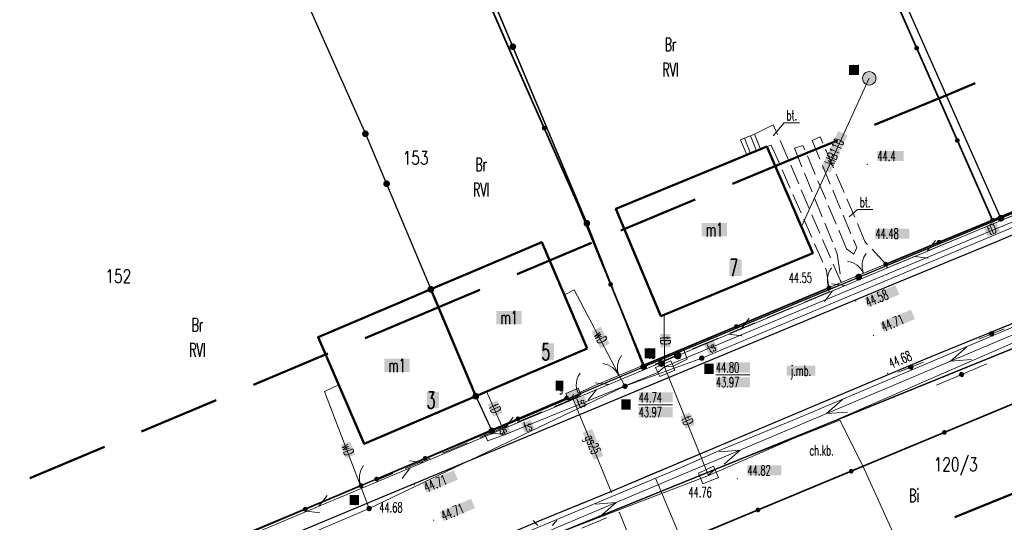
# Model space of a CAD drawing. Header units: millimetres. Extents: x 5507581 to 5508583, y 5765457 to 5766184.
# Tile 18 of 59: x 5507918 to 5507992, y 5765705 to 5765743. Entities that reach past the tile are written whole.
import ezdxf
from ezdxf.enums import TextEntityAlignment as Align

# ---------------------------------------------------------------- set-up
doc = ezdxf.new("R2010")
doc.units = ezdxf.units.MM
for name, pattern in [('PRZER1-1', [2, 1, -1]), ('PRZER2-1', [3, 2, -1]), ('PRZER3-1', [2, 1.5, -0.5]), ('Przerywana 42 __ __ __ __ __ __ __ __ __ __', [3, 2, -1])]:
    doc.linetypes.add(name, pattern=pattern)
doc.layers.get('0').update_dxf_attribs({"lineweight": 18})
for name, color, linetype, lineweight in [('EGDE', 122, 'Continuous', 18), ('EGDE_O', 7, 'Continuous', 18), ('EGPG', 7, 'Continuous', 18), ('GEPADR_O', 7, 'Continuous', 18), ('GUPPRZ_O', 7, 'Continuous', 18), ('OTBS', 7, 'Continuous', 18), ('OTBU', 7, 'Continuous', 50), ('OTBU_O', 7, 'Continuous', 50), ('OTKB', 7, 'Continuous', 18), ('OTKC', 7, 'Continuous', 30), ('OTKC_O', 7, 'Continuous', 18), ('OTKJ', 7, 'Continuous', 30), ('OTKJ_O', 7, 'Continuous', 18), ('OTKK', 7, 'Continuous', 30), ('OTKU', 7, 'Continuous', 18), ('OTKU_O', 7, 'Continuous', 18), ('OTOB', 7, 'Continuous', 18), ('OTOF', 7, 'Continuous', 18), ('OTOO', 7, 'Continuous', 35), ('OTRN', 7, 'Continuous', 13), ('OTRN_O', 7, 'Continuous', 13), ('OTRS', 7, 'Continuous', 13), ('OTRS_O', 7, 'Continuous', 13), ('SUEO', 7, 'Continuous', 18), ('SUPK', 7, 'Continuous', 18), ('SUPP', 7, 'Continuous', 18), ('ZAKRES', 24, 'Przerywana 42 __ __ __ __ __ __ __ __ __ __', 50)]:
    doc.layers.add(name, color=color, linetype=linetype, lineweight=lineweight)
for name, color, linetype, lineweight, true_color in [('EGKK', 7, 'Continuous', 18, 0x24bc24), ('EGKK_O', 7, 'Continuous', 18, 0x24bc24), ('EGUG', 7, 'Continuous', 18, 0x008000), ('EGUG_O', 7, 'Continuous', 18, 0x008000), ('SUEP', 1, 'Continuous', 18, 0xff0000), ('SUGP', 7, 'Continuous', 18, 0xbfbf00), ('SUGP_O', 7, 'Continuous', 18, 0xbfbf00), ('SUGS', 7, 'Continuous', 18, 0xbfbf00), ('SUGS_O', 7, 'Continuous', 18, 0xbfbf00), ('SUKM', 7, 'Continuous', 18, 0x803300), ('SUKM_O', 7, 'Continuous', 18, 0x803300), ('SUKP', 7, 'Continuous', 18, 0x803300), ('SUKP_O', 7, 'Continuous', 18, 0x803300), ('SUTK', 7, 'Continuous', 18, 0xff9100), ('SUTK_O', 7, 'Continuous', 18, 0xff9100), ('SUTP', 7, 'Continuous', 18, 0xff9100), ('SUTP_O', 7, 'Continuous', 18, 0xff9100), ('SUWP', 5, 'Continuous', 18, 0x0000ff), ('SUWP_O', 5, 'Continuous', 18, 0x0000ff), ('SUWW', 5, 'Continuous', 18, 0x0000ff), ('SUWW_O', 5, 'Continuous', 18, 0x0000ff)]:
    doc.layers.add(name, color=color, linetype=linetype, lineweight=lineweight, true_color=true_color)
doc.styles.add('opisy', font='romans.shx', dxfattribs={"width": 0.6})

# ---------------------------------------------------------------- blocks, each defined once
blk = doc.blocks.new('D_GSPWPS1')
blk.add_hatch(color=0).paths.add_polyline_path([(-0.045, 0), (-0.043467, -0.011647), (-0.038971, -0.0225), (-0.03182, -0.03182), (-0.0225, -0.038971), (-0.011647, -0.043467), (0, -0.045), (0.011647, -0.043467), (0.0225, -0.038971), (0.03182, -0.03182), (0.038971, -0.0225), (0.043467, -0.011647), (0.045, 0), (0.043467, 0.011647), (0.038971, 0.0225), (0.03182, 0.03182), (0.0225, 0.038971), (0.011647, 0.043467), (0, 0.045), (-0.011647, 0.043467), (-0.0225, 0.038971), (-0.03182, 0.03182), (-0.038971, 0.0225), (-0.043467, 0.011647)])
blk = doc.blocks.new('D_GSPWPN1')
blk.add_hatch(color=0).paths.add_polyline_path([(-0.045, 0), (-0.043467, -0.011647), (-0.038971, -0.0225), (-0.03182, -0.03182), (-0.0225, -0.038971), (-0.011647, -0.043467), (0, -0.045), (0.011647, -0.043467), (0.0225, -0.038971), (0.03182, -0.03182), (0.038971, -0.0225), (0.043467, -0.011647), (0.045, 0), (0.043467, 0.011647), (0.038971, 0.0225), (0.03182, 0.03182), (0.0225, 0.038971), (0.011647, 0.043467), (0, 0.045), (-0.011647, 0.043467), (-0.0225, 0.038971), (-0.03182, 0.03182), (-0.038971, 0.0225), (-0.043467, 0.011647)])
blk = doc.blocks.new('D_SUEP1')
at = {"color": 0}
blk.add_lwpolyline([(-0.75, -0.5), (0.75, 0), (-0.75, 0.5)], dxfattribs=at)
blk = doc.blocks.new('D_SUTP1')
at = {"color": 0}
for points in [[(-0.0675, 0), (-0.9325, -0.5)], [(0.9325, 0), (0.0675, 0.5)]]:
    blk.add_lwpolyline(points, dxfattribs=at)
blk = doc.blocks.new('D_GUPELA2')
blk.add_hatch(color=0).paths.add_polyline_path([(-0.001087, 0.044987), (0.011881, 0.043403), (0.021281, 0.03965), (0.030065, 0.033482), (0.038133, 0.023893), (0.043117, 0.012881), (0.044986, 0.001113), (0.044323, -0.007777), (0.040557, -0.019497), (0.033417, -0.030138), (0.024849, -0.037517), (0.013788, -0.042836), (0.002013, -0.044955), (-0.00982, -0.043916), (-0.020466, -0.040077), (-0.029541, -0.033946), (-0.036867, -0.025804), (-0.04187, -0.01649), (-0.04461, -0.005909), (-0.044532, 0.006476), (-0.041285, 0.017903), (-0.034764, 0.028574), (-0.024479, 0.03776), (-0.013449, 0.042943)])
at = {"color": 0}
for points in [[(-0.883883, 0.883883), (-0.53033, 0.53033)], [(0.883883, 0.883883), (0.53033, 0.53033)], [(-0.883883, -0.883883), (-0.53033, -0.53033)], [(0.883883, -0.883883), (0.53033, -0.53033)]]:
    blk.add_lwpolyline(points, dxfattribs=at)
blk = doc.blocks.new('D_GUPKOL1')
at = {"true_color": 0xffffff}
blk.add_hatch(color=7, dxfattribs=at).paths.add_polyline_path([(-0.5, 0), (-0.482963, -0.12941), (-0.433013, -0.25), (-0.353553, -0.353553), (-0.25, -0.433013), (-0.12941, -0.482963), (0, -0.5), (0.12941, -0.482963), (0.25, -0.433013), (0.353553, -0.353553), (0.433013, -0.25), (0.482963, -0.12941), (0.5, 0), (0.482963, 0.12941), (0.433013, 0.25), (0.353553, 0.353553), (0.25, 0.433013), (0.12941, 0.482963), (0, 0.5), (-0.12941, 0.482963), (-0.25, 0.433013), (-0.353553, 0.353553), (-0.433013, 0.25), (-0.482963, 0.12941)])
at = {"color": 0}
blk.add_lwpolyline([(0, 0.5), (0.12941, 0.482963), (0.25, 0.433013), (0.353553, 0.353553), (0.433013, 0.25), (0.482963, 0.12941), (0.5, 0), (0.482963, -0.12941), (0.433013, -0.25), (0.353553, -0.353553), (0.25, -0.433013), (0.12941, -0.482963), (0, -0.5), (-0.12941, -0.482963), (-0.25, -0.433013), (-0.353553, -0.353553), (-0.433013, -0.25), (-0.482963, -0.12941), (-0.5, 0), (-0.482963, 0.12941), (-0.433013, 0.25), (-0.353553, 0.353553), (-0.25, 0.433013), (-0.12941, 0.482963)], close=True, dxfattribs=at)
blk = doc.blocks.new('D_GUPGSG1')
at = {"true_color": 0xffffff}
blk.add_hatch(color=7, dxfattribs=at).paths.add_polyline_path([(-0.5, -0.25), (0.5, -0.25), (0.5, 0.25), (-0.5, 0.25)])
at = {"color": 0}
blk.add_lwpolyline([(-0.5, -0.25), (-0.5, 0.25), (0.5, 0.25), (0.5, -0.25)], close=True, dxfattribs=at)
blk = doc.blocks.new('D_GUPWZA1')
blk.add_hatch(color=0).paths.add_polyline_path([(-0.2, 0), (-0.193185, -0.051764), (-0.173205, -0.1), (-0.141421, -0.141421), (-0.1, -0.173205), (-0.051764, -0.193185), (0, -0.2), (0.051764, -0.193185), (0.1, -0.173205), (0.141421, -0.141421), (0.173205, -0.1), (0.193185, -0.051764), (0.2, 0), (0.193185, 0.051764), (0.173205, 0.1), (0.141421, 0.141421), (0.1, 0.173205), (0.051764, 0.193185), (0, 0.2), (-0.051764, 0.193185), (-0.1, 0.173205), (-0.141421, 0.141421), (-0.173205, 0.1), (-0.193185, 0.051764)])
blk = doc.blocks.new('D_GUPTST1')
blk.add_hatch(color=0).paths.add_polyline_path([(-0.25, 0), (-0.241481, -0.064705), (-0.216506, -0.125), (-0.176777, -0.176777), (-0.125, -0.216506), (-0.064705, -0.241481), (0, -0.25), (0.064705, -0.241481), (0.125, -0.216506), (0.176777, -0.176777), (0.216506, -0.125), (0.241481, -0.064705), (0.25, 0), (0.241481, 0.064705), (0.216506, 0.125), (0.176777, 0.176777), (0.125, 0.216506), (0.064705, 0.241481), (0, 0.25), (-0.064705, 0.241481), (-0.125, 0.216506), (-0.176777, 0.176777), (-0.216506, 0.125), (-0.241481, 0.064705)])
blk = doc.blocks.new('D_GUPISN1')
at = {"true_color": 0xffffff}
blk.add_hatch(color=7, dxfattribs=at).paths.add_polyline_path([(-0.25, 0), (-0.241481, -0.064705), (-0.216506, -0.125), (-0.176777, -0.176777), (-0.125, -0.216506), (-0.064705, -0.241481), (0, -0.25), (0.064705, -0.241481), (0.125, -0.216506), (0.176777, -0.176777), (0.216506, -0.125), (0.241481, -0.064705), (0.25, 0), (0.241481, 0.064705), (0.216506, 0.125), (0.176777, 0.176777), (0.125, 0.216506), (0.064705, 0.241481), (0, 0.25), (-0.064705, 0.241481), (-0.125, 0.216506), (-0.176777, 0.176777), (-0.216506, 0.125), (-0.241481, 0.064705)])
at = {"color": 0}
blk.add_lwpolyline([(0, 0.25), (0.064705, 0.241481), (0.125, 0.216506), (0.176777, 0.176777), (0.216506, 0.125), (0.241481, 0.064705), (0.25, 0), (0.241481, -0.064705), (0.216506, -0.125), (0.176777, -0.176777), (0.125, -0.216506), (0.064705, -0.241481), (0, -0.25), (-0.064705, -0.241481), (-0.125, -0.216506), (-0.176777, -0.176777), (-0.216506, -0.125), (-0.241481, -0.064705), (-0.25, 0), (-0.241481, 0.064705), (-0.216506, 0.125), (-0.176777, 0.176777), (-0.125, 0.216506), (-0.064705, 0.241481)], close=True, dxfattribs=at)
blk = doc.blocks.new('D_KOLO')
blk.add_hatch(color=0).paths.add_polyline_path([(-0.175, 0), (-0.169037, -0.045293), (-0.151554, -0.0875), (-0.123744, -0.123744), (-0.0875, -0.151554), (-0.045293, -0.169037), (0, -0.175), (0.045293, -0.169037), (0.0875, -0.151554), (0.123744, -0.123744), (0.151554, -0.0875), (0.169037, -0.045293), (0.175, 0), (0.169037, 0.045293), (0.151554, 0.0875), (0.123744, 0.123744), (0.0875, 0.151554), (0.045293, 0.169037), (0, 0.175), (-0.045293, 0.169037), (-0.0875, 0.151554), (-0.123744, 0.123744), (-0.151554, 0.0875), (-0.169037, 0.045293)])
blk = doc.blocks.new('D_GSLKOG1')
blk.add_hatch(color=0).paths.add_polyline_path([(-0.175, 0), (-0.169037, -0.045293), (-0.151554, -0.0875), (-0.123744, -0.123744), (-0.0875, -0.151554), (-0.045293, -0.169037), (0, -0.175), (0.045293, -0.169037), (0.0875, -0.151554), (0.123744, -0.123744), (0.151554, -0.0875), (0.169037, -0.045293), (0.175, 0), (0.169037, 0.045293), (0.151554, 0.0875), (0.123744, 0.123744), (0.0875, 0.151554), (0.045293, 0.169037), (0, 0.175), (-0.045293, 0.169037), (-0.0875, 0.151554), (-0.123744, 0.123744), (-0.151554, 0.0875), (-0.169037, 0.045293)])
blk = doc.blocks.new('D_GSLKBR1')
at = {"color": 0}
for points in [[(1.299038, 0.75), (1.06066, 0.43934), (0.75, 0.200962), (0.388229, 0.051111), (0, 0)], [(0, 0), (0.388229, -0.051111), (0.75, -0.200962), (1.06066, -0.43934), (1.299038, -0.75)]]:
    blk.add_lwpolyline(points, dxfattribs=at)
blk = doc.blocks.new('D_GSLKFU1')
at = {"color": 0}
blk.add_lwpolyline([(0, 0), (-0.012833, -0.195789), (-0.051111, -0.388229), (-0.114181, -0.574025), (-0.200962, -0.75), (-0.30997, -0.913142), (-0.43934, -1.06066), (-0.586858, -1.19003), (-0.75, -1.299038)], dxfattribs=at)
blk = doc.blocks.new('D_GSLKBA0')
at = {"true_color": 0xffffff}
blk.add_hatch(color=7, dxfattribs=at).paths.add_polyline_path([(-0.175, -0.033485), (-0.175, 0.033485), (-0.033485, 0.175), (0.033485, 0.175), (0.175, 0.033485), (0.175, -0.033485), (0.033485, -0.175), (-0.033485, -0.175)])
at = {"color": 0, "lineweight": 18}
blk.add_lwpolyline([(-0.175, -0.033485), (-0.175, 0.033485), (-0.033485, 0.175), (0.033485, 0.175), (0.175, 0.033485), (0.175, -0.033485), (0.033485, -0.175), (-0.033485, -0.175)], close=True, dxfattribs=at)
blk = doc.blocks.new('D_GEPPGD1_2')
at = {"true_color": 0xffffff}
blk.add_hatch(color=7, dxfattribs=at).paths.add_polyline_path([(0, -0.25), (0.077254, -0.237764), (0.146946, -0.202254), (0.202254, -0.146946), (0.237764, -0.077254), (0.25, 0), (0.237764, 0.077254), (0.202254, 0.146946), (0.146946, 0.202254), (0.077254, 0.237764), (0, 0.25), (-0.077254, 0.237764), (-0.146946, 0.202254), (-0.202254, 0.146946), (-0.237764, 0.077254), (-0.25, 0), (-0.237764, -0.077254), (-0.202254, -0.146946), (-0.146946, -0.202254), (-0.077254, -0.237764)])
blk.add_hatch(color=0).paths.add_polyline_path([(0, -0.045), (0.013906, -0.042798), (0.02645, -0.036406), (0.036406, -0.02645), (0.042798, -0.013906), (0.045, 0), (0.042798, 0.013906), (0.036406, 0.02645), (0.02645, 0.036406), (0.013906, 0.042798), (0, 0.045), (-0.013906, 0.042798), (-0.02645, 0.036406), (-0.036406, 0.02645), (-0.042798, 0.013906), (-0.045, 0), (-0.042798, -0.013906), (-0.036406, -0.02645), (-0.02645, -0.036406), (-0.013906, -0.042798)])

msp = doc.modelspace()

# ---------------------------------------------------------------- hatches: boundary and pattern name
at = {"layer": 'GEPADR_O', "true_color": 0xffffff}
for points in [[(5507971.072, 5765723.522), (5507971.072, 5765724.772), (5507971.992, 5765724.772), (5507971.992, 5765723.522)], [(5507957.115, 5765717.265), (5507957.115, 5765718.515), (5507958.035, 5765718.515), (5507958.035, 5765717.265)], [(5507948.58, 5765713.676), (5507948.58, 5765714.926), (5507949.5, 5765714.926), (5507949.5, 5765713.676)]]:
    msp.add_hatch(color=7, dxfattribs=at).paths.add_polyline_path(points, flags=0)
at = {"layer": 'GUPPRZ_O', "true_color": 0xffffff}
for points in [[(5507970.07, 5765716.347), (5507970.07, 5765717.097), (5507972.59, 5765717.097), (5507972.59, 5765716.347)], [(5507970.07, 5765715.252), (5507970.07, 5765716.002), (5507972.59, 5765716.002), (5507972.59, 5765715.252)], [(5507964.327, 5765714.123), (5507964.327, 5765714.873), (5507966.847, 5765714.873), (5507966.847, 5765714.123)], [(5507964.327, 5765713.028), (5507964.327, 5765713.778), (5507966.847, 5765713.778), (5507966.847, 5765713.028)]]:
    msp.add_hatch(color=7, dxfattribs=at).paths.add_polyline_path(points, flags=0)
at = {"layer": 'OTBU_O', "true_color": 0xffffff}
for points in [[(5507969.015, 5765726.468), (5507969.015, 5765727.468), (5507970.895, 5765727.468), (5507970.895, 5765726.468)], [(5507953.753, 5765719.935), (5507953.753, 5765720.935), (5507955.633, 5765720.935), (5507955.633, 5765719.935)], [(5507945.425, 5765716.379), (5507945.425, 5765717.379), (5507947.305, 5765717.379), (5507947.305, 5765716.379)]]:
    msp.add_hatch(color=7, dxfattribs=at).paths.add_polyline_path(points, flags=0)
at = {"layer": 'OTKJ_O', "true_color": 0xffffff}
msp.add_hatch(color=7, dxfattribs=at).paths.add_polyline_path([(5507975.325, 5765716.115), (5507975.325, 5765716.865), (5507977.445, 5765716.865), (5507977.445, 5765716.115)], flags=0)
at = {"layer": 'OTRN_O', "true_color": 0xffffff}
msp.add_hatch(color=7, dxfattribs=at).paths.add_polyline_path([(5507982.07, 5765732.07), (5507982.07, 5765732.82), (5507984.03, 5765732.82), (5507984.03, 5765732.07)], flags=0)
at = {"layer": 'OTRS_O', "true_color": 0xffffff}
for points in [[(5507981.92, 5765726.3), (5507981.92, 5765727.05), (5507984.44, 5765727.05), (5507984.44, 5765726.3)], [(5507981.079, 5765721.881), (5507983.408, 5765722.844), (5507983.694, 5765722.151), (5507981.366, 5765721.188)], [(5507982.243, 5765720.053), (5507984.572, 5765721.016), (5507984.859, 5765720.323), (5507982.53, 5765719.36)], [(5507972.41, 5765708.7), (5507972.41, 5765709.45), (5507974.93, 5765709.45), (5507974.93, 5765708.7)], [(5507948.278, 5765708.108), (5507950.604, 5765709.078), (5507950.893, 5765708.386), (5507948.567, 5765707.416)], [(5507949.551, 5765705.989), (5507951.877, 5765706.958), (5507952.166, 5765706.266), (5507949.84, 5765705.296)]]:
    msp.add_hatch(color=7, dxfattribs=at).paths.add_polyline_path(points, flags=0)
at = {"layer": 'SUGP_O', "true_color": 0xffffff}
msp.add_hatch(color=7, dxfattribs=at).paths.add_polyline_path([(5507960.169, 5765711.876), (5507960.862, 5765712.162), (5507961.692, 5765710.146), (5507960.998, 5765709.86)], flags=0)
at = {"layer": 'SUGS_O', "true_color": 0xffffff}
msp.add_hatch(color=7, dxfattribs=at).paths.add_polyline_path([(5507958.17, 5765715), (5507958.17, 5765715.75), (5507958.73, 5765715.75), (5507958.73, 5765715)], flags=0)
at = {"layer": 'SUKM_O', "true_color": 0xffffff}
msp.add_hatch(color=7, dxfattribs=at).paths.add_polyline_path([(5507979.97, 5765738.47), (5507979.97, 5765739.22), (5507980.71, 5765739.22), (5507980.71, 5765738.47)], flags=0)
at = {"layer": 'SUKP_O', "true_color": 0xffffff}
msp.add_hatch(color=7, dxfattribs=at).paths.add_polyline_path([(5507977.884, 5765731.499), (5507979.165, 5765734.3), (5507979.847, 5765733.988), (5507978.566, 5765731.187)], flags=0)
at = {"layer": 'SUTK_O', "true_color": 0xffffff}
msp.add_hatch(color=7, dxfattribs=at).paths.add_polyline_path([(5507964.78, 5765717.403), (5507964.78, 5765718.153), (5507965.56, 5765718.153), (5507965.56, 5765717.403)], flags=0)
at = {"layer": 'SUTP_O', "true_color": 0xffffff}
for points in [[(5507989.967, 5765727.152), (5507990.89, 5765727.536), (5507991.178, 5765726.844), (5507990.255, 5765726.46)], [(5507965.94, 5765719.211), (5507966.69, 5765719.213), (5507966.692, 5765718.213), (5507965.942, 5765718.211)], [(5507969.21, 5765718.393), (5507969.909, 5765718.739), (5507970.241, 5765718.067), (5507969.542, 5765717.721)], [(5507959.547, 5765714.321), (5507960.27, 5765714.615), (5507960.552, 5765713.92), (5507959.829, 5765713.626)], [(5507953.125, 5765713.982), (5507953.812, 5765714.283), (5507954.213, 5765713.367), (5507953.526, 5765713.066)], [(5507967.423, 5765713.095), (5507968.118, 5765713.378), (5507968.495, 5765712.452), (5507967.801, 5765712.169)], [(5507953.849, 5765712.33), (5507954.547, 5765712.605), (5507954.833, 5765711.879), (5507954.135, 5765711.604)], [(5507955.593, 5765712.585), (5507956.325, 5765712.854), (5507956.584, 5765712.149), (5507955.852, 5765711.881)]]:
    msp.add_hatch(color=7, dxfattribs=at).paths.add_polyline_path(points, flags=0)
at = {"layer": 'SUWP_O', "true_color": 0xffffff}
msp.add_hatch(color=7, dxfattribs=at).paths.add_polyline_path([(5507960.839, 5765719.407), (5507961.503, 5765719.755), (5507962.163, 5765718.498), (5507961.499, 5765718.15)], flags=0)
msp.add_hatch(color=7, dxfattribs=at).paths.add_polyline_path([(5507942.197, 5765710.963), (5507942.888, 5765711.241), (5507943.259, 5765710.263), (5507942.554, 5765709.989)])
at = {"layer": 'SUWW_O', "true_color": 0xffffff}
for points in [[(5507969.201, 5765716.246), (5507969.201, 5765716.996), (5507969.901, 5765716.996), (5507969.901, 5765716.246)], [(5507963.035, 5765713.596), (5507963.035, 5765714.346), (5507963.735, 5765714.346), (5507963.735, 5765713.596)], [(5507942.85, 5765706.49), (5507942.85, 5765707.24), (5507943.55, 5765707.24), (5507943.55, 5765706.49)]]:
    msp.add_hatch(color=7, dxfattribs=at).paths.add_polyline_path(points, flags=0)

# ---------------------------------------------------------------- linework, layer by layer
at = {"layer": 'EGDE', "linetype": 'Continuous', "lineweight": 30}
for points in [[(5507920.29, 5765698.171), (5507896.949, 5765753.873), (5507870.401, 5765824.223), (5507860.559, 5765844.203), (5507818.51, 5765932.054), (5507862.036, 5765931.502), (5507931.255, 5765765.088), (5507933.607, 5765757.537), (5507944.022, 5765734.096), (5507945.598, 5765730.381), (5507948.881, 5765722.537), (5507952.223, 5765714.589), (5507953.412, 5765712.005)], [(5507964.696, 5765716.775), (5507960.48, 5765727.442), (5507954.977, 5765740.569), (5507891.387, 5765891.555), (5507874.64, 5765931.482), (5507862.036, 5765931.502), (5507931.255, 5765765.088), (5507933.607, 5765757.537), (5507944.022, 5765734.096), (5507945.598, 5765730.381), (5507948.881, 5765722.537), (5507952.223, 5765714.589), (5507953.412, 5765712.005)], [(5507926.587, 5765930.984), (5507931.513, 5765931.468), (5507989.613, 5765796.951), (5508003.793, 5765763.616), (5508005.338, 5765759.924), (5508006.884, 5765756.185), (5508010.366, 5765747.893), (5508013.496, 5765740.526), (5508014.972, 5765737.665), (5508009.037, 5765735.198), (5508001.486, 5765732.084), (5507991.241, 5765727.818), (5507914.612, 5765900.671), (5507900.916, 5765931.23)], [(5507991.241, 5765727.818), (5507914.612, 5765900.671), (5507891.387, 5765891.555), (5507954.977, 5765740.569), (5507960.48, 5765727.442), (5507964.696, 5765716.775), (5507980.678, 5765723.444)], [(5507950.459, 5765701.224), (5508006.216, 5765723.86), (5508041.603, 5765650.4), (5507991.509, 5765622.922), (5507964.969, 5765673.549)]]:
    msp.add_lwpolyline(points, close=True, dxfattribs=at)
msp.add_lwpolyline([(5508006.216, 5765723.86), (5507950.459, 5765701.224), (5507932.308, 5765692.725), (5507926.444, 5765690.25), (5507904.381, 5765680.911), (5507857.75, 5765661.185), (5507845.802, 5765656.13), (5507831.434, 5765650.189), (5507806.147, 5765639.736), (5507776.821, 5765621.728), (5507773.339, 5765619.588), (5507751.074, 5765598.621), (5507727.712, 5765612.759), (5507750.549, 5765623.636), (5507802.937, 5765650.145), (5507875.29, 5765681.864), (5507888.776, 5765687.465), (5507896.829, 5765688.31), (5507920.29, 5765698.171), (5507953.412, 5765712.005), (5507964.696, 5765716.775), (5507980.678, 5765723.444), (5507991.241, 5765727.818), (5508001.486, 5765732.084)], dxfattribs=at)
at = {"layer": 'EGKK', "color": 82, "linetype": 'PRZER3-1', "lineweight": 18, "true_color": 0x24bc24}
msp.add_lwpolyline([(5507873.173, 5765744.089), (5507896.829, 5765688.31), (5507920.29, 5765698.171), (5507953.412, 5765712.005), (5507964.696, 5765716.775), (5507980.678, 5765723.444), (5507991.241, 5765727.818), (5508001.486, 5765732.084), (5508009.037, 5765735.198), (5508014.972, 5765737.665), (5508029.622, 5765743.973), (5508052.25, 5765753.495), (5508079.871, 5765765.153), (5508053.421, 5765823.446), (5508026.925, 5765812.371), (5508004.695, 5765802.381), (5507989.613, 5765796.951), (5507983.713, 5765795.051), (5507930.115, 5765767.827), (5507896.949, 5765753.873)], close=True, dxfattribs=at)
at = {"layer": 'EGUG', "color": 96, "linetype": 'PRZER1-1', "lineweight": 18, "true_color": 0x008000}
for points in [[(5507873.173, 5765744.089), (5507896.829, 5765688.31), (5507920.29, 5765698.171), (5507953.412, 5765712.005), (5507964.696, 5765716.775), (5507980.678, 5765723.444), (5507991.241, 5765727.818), (5508001.486, 5765732.084), (5508009.037, 5765735.198), (5508014.972, 5765737.665), (5508029.622, 5765743.973), (5508052.25, 5765753.495), (5508079.871, 5765765.153), (5508053.421, 5765823.446), (5508026.925, 5765812.371), (5508004.695, 5765802.381), (5507989.613, 5765796.951), (5507983.713, 5765795.051), (5507930.115, 5765767.827), (5507896.949, 5765753.873)], [(5507950.459, 5765701.224), (5508006.216, 5765723.86), (5508022.821, 5765689.389), (5507970.061, 5765663.836), (5507964.969, 5765673.549)]]:
    msp.add_lwpolyline(points, close=True, dxfattribs=at)
msp.add_lwpolyline([(5508006.216, 5765723.86), (5507950.459, 5765701.224), (5507932.308, 5765692.725), (5507926.444, 5765690.25), (5507904.381, 5765680.911), (5507857.75, 5765661.185), (5507845.802, 5765656.13), (5507831.434, 5765650.189), (5507806.147, 5765639.736), (5507776.821, 5765621.728), (5507773.339, 5765619.588), (5507751.074, 5765598.621), (5507727.712, 5765612.759), (5507750.549, 5765623.636), (5507802.937, 5765650.145), (5507875.29, 5765681.864), (5507888.776, 5765687.465), (5507896.829, 5765688.31), (5507920.29, 5765698.171), (5507953.412, 5765712.005), (5507964.696, 5765716.775), (5507980.678, 5765723.444), (5507991.241, 5765727.818), (5508001.486, 5765732.084)], dxfattribs=at)
at = {"layer": 'GUPPRZ_O', "color": 5, "linetype": 'Continuous', "lineweight": 13, "true_color": 0x0000ff, "flags": 128}
for points in [[(5507970.07, 5765716.174), (5507972.59, 5765716.174)], [(5507964.327, 5765713.951), (5507966.847, 5765713.951)]]:
    msp.add_lwpolyline(points, dxfattribs=at)
at = {"layer": 'OTBS', "color": 7, "linetype": 'Continuous', "lineweight": 18}
msp.add_lwpolyline([(5507973.39, 5765732.96), (5507972.37, 5765732.53), (5507971.9, 5765733.65), (5507972.93, 5765734.06)], close=True, dxfattribs=at)
for points in [[(5507972.63, 5765732.64), (5507972.183, 5765733.763)], [(5507973.091, 5765732.834), (5507972.647, 5765733.947)]]:
    msp.add_lwpolyline(points, dxfattribs=at)
at = {"layer": 'OTBU', "color": 7, "linetype": 'Continuous', "lineweight": 50}
for points in [[(5507965.97, 5765720.53), (5507962.64, 5765728.52), (5507971.06, 5765731.99), (5507972.37, 5765732.53), (5507973.39, 5765732.96), (5507973.85, 5765733.14), (5507977.27, 5765725.23)], [(5507960.504, 5765718.14), (5507952.223, 5765714.589), (5507948.881, 5765722.537), (5507951.059, 5765723.464), (5507957.131, 5765726.045)], [(5507952.223, 5765714.589), (5507943.932, 5765711.037), (5507940.508, 5765718.981), (5507946.591, 5765721.561), (5507948.881, 5765722.537)]]:
    msp.add_lwpolyline(points, close=True, dxfattribs=at)
at = {"layer": 'OTKB', "color": 7, "linetype": 'Continuous', "lineweight": 18}
for points in [[(5507989.61, 5765718.84), (5507991.5, 5765719.6)], [(5507983.62, 5765716.37), (5507985.5, 5765717.13)], [(5507986.46, 5765715.41), (5507990.2, 5765716.99)]]:
    msp.add_lwpolyline(points, dxfattribs=at)
at = {"layer": 'OTKC', "color": 7, "linetype": 'PRZER2-1', "lineweight": 18}
for points in [[(5507995.83, 5765729.51), (5507990.61, 5765727.39), (5507982.82, 5765724.15), (5507982.73, 5765724.29), (5507978.44, 5765722.51), (5507978.49, 5765722.34), (5507964.69, 5765716.6), (5507964.62, 5765716.74), (5507959.9, 5765714.75), (5507959.91, 5765714.59), (5507944.9, 5765708.35), (5507944.85, 5765708.43), (5507928.48, 5765701.52), (5507923.29, 5765699.35), (5507920.47, 5765698.11), (5507910.1, 5765693.86), (5507908.88, 5765693.33), (5507896.55, 5765688.13), (5507896.35, 5765688.26), (5507889.83, 5765686.52), (5507872.94, 5765679.42), (5507873.33, 5765678.44), (5507861.58, 5765673.48)], [(5507862.61, 5765672.51), (5507873.88, 5765677.29), (5507897.57, 5765687.16), (5507910.58, 5765692.59), (5507929.1, 5765700.35), (5507945.35, 5765707.13), (5507965.18, 5765715.4), (5507983.24, 5765722.91), (5507991.12, 5765726.17), (5507996.1, 5765728.3)], [(5507993.55, 5765720.6), (5507986.07, 5765717.53), (5507977.82, 5765714.07), (5507962.2, 5765707.49), (5507956.94, 5765705.32), (5507952.11, 5765703.27), (5507944.22, 5765699.96), (5507934.1, 5765695.73), (5507932.38, 5765694.93), (5507931.9, 5765694.45), (5507931.44, 5765693.53), (5507931.33, 5765692.7), (5507934.37, 5765693.97), (5507947.34, 5765699.29), (5507948.47, 5765699.79), (5507952.35, 5765701.45), (5507952.88, 5765701.61), (5507957.33, 5765703.62), (5507962.9, 5765705.95), (5507964.32, 5765702.43), (5507967.73, 5765703.86), (5507992.51, 5765714.17)]]:
    msp.add_lwpolyline(points, dxfattribs=at)
at = {"layer": 'OTKJ', "color": 7, "linetype": 'PRZER3-1', "lineweight": 18}
for points in [[(5507853.7, 5765668.76), (5507862.61, 5765672.51), (5507873.88, 5765677.29), (5507897.57, 5765687.16), (5507910.58, 5765692.59), (5507929.1, 5765700.35), (5507945.35, 5765707.13), (5507965.18, 5765715.4), (5507983.24, 5765722.91), (5507991.12, 5765726.17), (5507996.1, 5765728.3), (5508025.34, 5765740.56), (5508061.02, 5765755.46), (5508079.48, 5765763.19), (5508079.84, 5765763.41), (5508080.08, 5765763.86), (5508080.12, 5765764.73), (5508080.08, 5765765.18), (5508080.94, 5765766.8)], [(5507993.55, 5765720.6), (5507986.07, 5765717.53), (5507977.82, 5765714.07), (5507962.2, 5765707.49), (5507956.94, 5765705.32), (5507952.11, 5765703.27), (5507944.22, 5765699.96), (5507934.1, 5765695.73), (5507932.38, 5765694.93), (5507929.1, 5765693.58), (5507923.35, 5765691.26), (5507920.91, 5765690.21), (5507895.51, 5765679.63), (5507882.75, 5765674.29), (5507863.96, 5765666.42), (5507862.54, 5765665.81), (5507854.46, 5765662.43), (5507844.14, 5765658.06)]]:
    msp.add_lwpolyline(points, dxfattribs=at)
at = {"layer": 'OTKK', "color": 7, "linetype": 'Continuous'}
for points in [[(5507778.02, 5765634.04), (5507782.24, 5765636.91), (5507786.96, 5765639.69), (5507791.38, 5765642.03), (5507796.34, 5765644.44), (5507800.83, 5765646.5), (5507807.49, 5765649.37), (5507823.92, 5765656.25), (5507853.7, 5765668.76), (5507862.61, 5765672.51), (5507873.88, 5765677.29), (5507897.57, 5765687.16), (5507910.58, 5765692.59), (5507929.1, 5765700.35), (5507945.35, 5765707.13), (5507965.18, 5765715.4), (5507983.24, 5765722.91), (5507991.12, 5765726.17), (5507996.1, 5765728.3)], [(5507844.14, 5765658.06), (5507854.46, 5765662.43), (5507862.54, 5765665.81), (5507863.96, 5765666.42), (5507882.75, 5765674.29), (5507895.51, 5765679.63), (5507920.91, 5765690.21), (5507923.35, 5765691.26), (5507929.1, 5765693.58), (5507932.38, 5765694.93), (5507934.1, 5765695.73), (5507944.22, 5765699.96), (5507952.11, 5765703.27), (5507956.94, 5765705.32), (5507962.2, 5765707.49), (5507977.82, 5765714.07), (5507986.07, 5765717.53), (5507993.55, 5765720.6)]]:
    msp.add_lwpolyline(points, dxfattribs=at)
at = {"layer": 'OTKU', "color": 7, "linetype": 'PRZER3-1', "lineweight": 18}
for points in [[(5507979.38, 5765723.03), (5507974.33, 5765734.77), (5507972.93, 5765734.06), (5507973.39, 5765732.96), (5507973.85, 5765733.14), (5507974.18, 5765733.25), (5507978.28, 5765723.94), (5507978.47, 5765722.65)], [(5507982.69, 5765724.41), (5507981.17, 5765726.05), (5507977.81, 5765733.88), (5507977.22, 5765733.59), (5507980.53, 5765725.65), (5507980.33, 5765725.15), (5507979.78, 5765725.54), (5507976.54, 5765733.22), (5507975.9, 5765733.02), (5507979.09, 5765725.17), (5507979.38, 5765723.03)]]:
    msp.add_lwpolyline(points, close=True, dxfattribs=at)
at = {"layer": 'OTKU_O', "color": 7, "linetype": 'Continuous', "lineweight": 13, "flags": 128}
for points in [[(5507974.324, 5765733.939), (5507975.152, 5765734.921), (5507976.272, 5765734.921)], [(5507979.97, 5765727.932), (5507980.602, 5765728.467), (5507981.722, 5765728.467)]]:
    msp.add_lwpolyline(points, dxfattribs=at)
at = {"layer": 'OTOB', "color": 7, "linetype": 'Continuous', "lineweight": 18}
for points in [[(5507982.69, 5765724.41), (5507979.38, 5765723.03)], [(5507964.63, 5765716.86), (5507961.08, 5765715.38)]]:
    msp.add_lwpolyline(points, dxfattribs=at)
at = {"layer": 'OTOF', "color": 7, "linetype": 'Continuous', "lineweight": 18}
for points in [[(5507979.38, 5765723.03), (5507978.47, 5765722.65)], [(5507961.08, 5765715.38), (5507959.82, 5765714.82)], [(5507944.85, 5765708.43), (5507943.7, 5765707.94)]]:
    msp.add_lwpolyline(points, dxfattribs=at)
at = {"layer": 'OTOO', "color": 7, "linetype": 'Continuous', "lineweight": 35}
for points in [[(5507982.69, 5765724.41), (5507990.62, 5765727.67), (5507973.32, 5765766.99), (5507964.31, 5765787.27)], [(5507978.47, 5765722.65), (5507964.71, 5765716.89), (5507959.78, 5765728.92), (5507954.84, 5765740.11), (5507938.28, 5765778.24)], [(5507990.62, 5765727.67), (5508005.36, 5765733.8)], [(5507958.97, 5765714.45), (5507944.85, 5765708.43)], [(5507967.73, 5765703.86), (5507992.51, 5765714.17)], [(5507928.48, 5765701.52), (5507943.7, 5765707.94)]]:
    msp.add_lwpolyline(points, dxfattribs=at)
at = {"layer": 'SUEP', "color": 1, "linetype": 'Continuous', "lineweight": 18, "true_color": 0xff0000}
msp.add_lwpolyline([(5507846.17, 5765657.54), (5507883.36, 5765673.2), (5507921.68, 5765689.34), (5507957.37, 5765704.46), (5507992.79, 5765719.42), (5508014.23, 5765728.37), (5508044.62, 5765741.1), (5508066.97, 5765750.43), (5508090.8, 5765760.33)], dxfattribs=at)
at = {"layer": 'SUGP', "color": 52, "linetype": 'Continuous', "lineweight": 18, "true_color": 0xbfbf00}
for points in [[(5507992.474, 5765719.874), (5507976.148, 5765712.947), (5507970.499, 5765710.617), (5507967.301, 5765709.213), (5507957.185, 5765704.97), (5507935.853, 5765696.047), (5507932.434, 5765694.679), (5507922.294, 5765690.165), (5507908.61, 5765684.519), (5507908.204, 5765683.449), (5507907.998, 5765681.964), (5507907.523, 5765681.293), (5507884.424, 5765670.95), (5507877.026, 5765668.13), (5507875.844, 5765666.892), (5507873.795, 5765665.105), (5507873.048, 5765664.097), (5507871.222, 5765663.455)], [(5507962.32, 5765707.42), (5507959.39, 5765714.54), (5507959.48, 5765714.75)], [(5507965.58, 5765708.491), (5507974.21, 5765687.986), (5507978.265, 5765685.658)]]:
    msp.add_lwpolyline(points, dxfattribs=at)
at = {"layer": 'SUKP', "color": 36, "linetype": 'Continuous', "lineweight": 18, "true_color": 0x803300}
msp.add_lwpolyline([(5507976.42, 5765727.2), (5507981.46, 5765738.22)], dxfattribs=at)
at = {"layer": 'SUPK', "color": 30, "linetype": 'Continuous', "lineweight": 18, "true_color": 0xff9100}
for points in [[(5507966.88, 5765716.83), (5507967.01, 5765716.53), (5507965.902, 5765716.054), (5507965.76, 5765716.35), (5507965.58, 5765716.73), (5507966.73, 5765717.22)], [(5507969.1, 5765708.07), (5507968.77, 5765708.88), (5507969.88, 5765709.38), (5507970.25, 5765708.55)]]:
    msp.add_lwpolyline(points, close=True, dxfattribs=at)
at = {"layer": 'SUTP', "color": 30, "linetype": 'Continuous', "lineweight": 18, "true_color": 0xff9100}
for points in [[(5507812.87, 5765654.46), (5507864.11, 5765675.47), (5507906.86, 5765692.27), (5507967.23, 5765717.62), (5508018.04, 5765738.84), (5508066.72, 5765759.3), (5508113.77, 5765778.96), (5508159.39, 5765798.12), (5508204.17, 5765816.57)], [(5508137.45, 5765779.74), (5508076.88, 5765754.2), (5508009.398, 5765726.053), (5507969.53, 5765708.7), (5507945.69, 5765699.55), (5507924.35, 5765689.87), (5507875.83, 5765669.41)], [(5507966.238, 5765716.785), (5508014.97, 5765737.06)], [(5507966.238, 5765716.785), (5507966.231, 5765720.638)], [(5507966.238, 5765716.785), (5507966.88, 5765716.83), (5507967.93, 5765717.35), (5507967.69, 5765718.06)], [(5507966.238, 5765716.785), (5507965.76, 5765716.35), (5507954.4, 5765711.74)], [(5507969.53, 5765708.7), (5507966.238, 5765716.785)], [(5507954.16, 5765712.35), (5507953.028, 5765714.934)], [(5507954.4, 5765711.74), (5507954.16, 5765712.35)], [(5507969.5, 5765708.723), (5507969.98, 5765709.15), (5507979.27, 5765712.82), (5507980.96, 5765709.46), (5507985.38, 5765699.72)], [(5507954.4, 5765711.74), (5507953.12, 5765711.27), (5507952.82, 5765711.84)]]:
    msp.add_lwpolyline(points, dxfattribs=at)
at = {"layer": 'SUWP', "color": 5, "linetype": 'Continuous', "lineweight": 18, "true_color": 0x0000ff}
for points in [[(5507891.596, 5765685.027), (5507891.895, 5765684.371), (5507909.815, 5765691.493), (5507918.804, 5765695.348), (5507944.3, 5765706.24), (5507963.31, 5765715.33), (5507969.02, 5765717.42), (5507996.56, 5765729.01), (5508004.49, 5765731.16), (5508012.81, 5765734.42), (5508016.68, 5765735.86), (5508029.184, 5765741.228), (5508032.277, 5765742.514), (5508043.98, 5765747.38), (5508072.778, 5765759.563), (5508089.442, 5765766.613), (5508096.69, 5765769.68), (5508107.453, 5765773.622), (5508143.018, 5765788.914), (5508159.103, 5765795.705), (5508181.23, 5765805.091)], [(5507963.31, 5765715.33), (5507959.547, 5765722.499), (5507958.807, 5765722.116)], [(5507944.3, 5765706.24), (5507940.982, 5765714.946), (5507942.034, 5765715.441)]]:
    msp.add_lwpolyline(points, dxfattribs=at)
at = {"layer": 'ZAKRES', "color": 7, "ltscale": 3}
msp.add_lwpolyline([(5507997.653, 5765741.318), (5507987.407, 5765737.052), (5507976.84, 5765732.676), (5507960.825, 5765725.993), (5507949.539, 5765721.222), (5507916.426, 5765707.392), (5507894.317, 5765698.099), (5507886.285, 5765697.256), (5507871.366, 5765691.059), (5507798.669, 5765659.191), (5507746.142, 5765632.61), (5507718.025, 5765619.218), (5507702.767, 5765600.941), (5507741.964, 5765576.467), (5507779.446, 5765611.606), (5507810.701, 5765630.801), (5507849.66, 5765646.907), (5507936.377, 5765683.591), (5507954.462, 5765692.059), (5508010.052, 5765714.628)], dxfattribs=at)

# ---------------------------------------------------------------- block references
at = {"layer": 'EGPG', "color": 7, "linetype": 'Continuous', "lineweight": 18}
for p in [(5507954.977, 5765740.569), (5507944.022, 5765734.096), (5507945.598, 5765730.381), (5507960.48, 5765727.442), (5507991.241, 5765727.818), (5507980.678, 5765723.444), (5507948.881, 5765722.537), (5507964.696, 5765716.775), (5507952.223, 5765714.589), (5507953.412, 5765712.005)]:
    msp.add_blockref('D_GEPPGD1_2', p, dxfattribs=at)
at = {"layer": 'OTKB', "color": 7, "linetype": 'Continuous', "lineweight": 18}
for p, rotation in [((5507990.555, 5765719.22), 21.90586840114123), ((5507990.555, 5765719.22), 21.90586840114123), ((5507984.56, 5765716.75), 22.01128319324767), ((5507984.56, 5765716.75), 22.01128319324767), ((5507988.33, 5765716.2), 22.90210788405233), ((5507988.33, 5765716.2), 22.90210788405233)]:
    msp.add_blockref('D_GSLKBA0', p, dxfattribs=dict(at, rotation=rotation))
at = {"layer": 'OTOB', "color": 7, "linetype": 'Continuous', "lineweight": 18}
for p, rotation in [((5507981.035, 5765723.72), 112.6321548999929), ((5507962.855, 5765716.12), 112.6313241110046)]:
    msp.add_blockref('D_GSLKBR1', p, dxfattribs=dict(at, rotation=rotation))
at = {"layer": 'OTOF', "color": 7, "linetype": 'Continuous', "lineweight": 18}
for p, rotation in [((5507978.47, 5765722.65), 202.6645574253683), ((5507959.82, 5765714.82), 203.96248896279), ((5507943.7, 5765707.94), 203.0782213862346)]:
    msp.add_blockref('D_GSLKFU1', p, dxfattribs=dict(at, rotation=rotation))
at = {"layer": 'OTOO', "color": 7, "linetype": 'Continuous', "lineweight": 25}
for name, p, rotation in [('D_KOLO', (5507984.99, 5765740.465), 113.7485178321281), ('D_KOLO', (5507984.99, 5765740.465), 113.7485178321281), ('D_KOLO', (5507957.31, 5765734.515), 113.8198086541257), ('D_KOLO', (5507957.31, 5765734.515), 113.8198086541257), ('D_KOLO', (5507988.011, 5765733.6), 113.7485178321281), ('D_KOLO', (5507988.011, 5765733.6), 113.7485178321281), ('D_GSLKOG1', (5507990.62, 5765727.67), 22.58121314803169), ('D_KOLO', (5507986.655, 5765726.04), 22.34742161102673), ('D_KOLO', (5507986.655, 5765726.04), 22.34742161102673), ('D_GSLKOG1', (5507982.69, 5765724.41), 22.34742161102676), ('D_KOLO', (5507962.245, 5765722.905), 112.2842506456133), ('D_KOLO', (5507962.245, 5765722.905), 112.2842506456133), ('D_GSLKOG1', (5507978.47, 5765722.65), 202.7144123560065), ('D_KOLO', (5507971.59, 5765719.77), 202.7144123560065), ('D_KOLO', (5507971.59, 5765719.77), 202.7144123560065), ('D_GSLKOG1', (5507958.97, 5765714.45), 203.0907628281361), ('D_KOLO', (5507955.36, 5765712.911), 203.0907628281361), ('D_KOLO', (5507955.36, 5765712.911), 203.0907628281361), ('D_KOLO', (5507987.045, 5765711.896), 22.59030649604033), ('D_KOLO', (5507987.045, 5765711.896), 22.59030649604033), ('D_KOLO', (5507948.46, 5765709.969), 203.0907628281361), ('D_KOLO', (5507948.46, 5765709.969), 203.0907628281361), ('D_KOLO', (5507980.12, 5765709.015), 22.59030649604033), ('D_KOLO', (5507980.12, 5765709.015), 22.59030649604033), ('D_GSLKOG1', (5507944.85, 5765708.43), 203.0907628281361), ('D_GSLKOG1', (5507943.7, 5765707.94), 22.87066912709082), ('D_KOLO', (5507939.545, 5765706.187), 22.87066912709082), ('D_KOLO', (5507939.545, 5765706.187), 22.87066912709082), ('D_KOLO', (5507973.195, 5765706.134), 22.59030649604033), ('D_KOLO', (5507973.195, 5765706.134), 22.59030649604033)]:
    msp.add_blockref(name, p, dxfattribs=dict(at, rotation=rotation))
at = {"layer": 'OTRN', "color": 7, "linetype": 'Continuous', "lineweight": 13}
msp.add_blockref('D_GSPWPN1', (5507981.32, 5765731.82), dxfattribs=at)
at = {"layer": 'OTRS', "color": 7, "linetype": 'Continuous', "lineweight": 13}
for p in [(5507981.17, 5765726.05), (5507978.28, 5765723.94), (5507980.46, 5765721.65), (5507981.78, 5765719.11), (5507982.83, 5765716.29), (5507971.66, 5765708.45), (5507947.65, 5765708), (5507949.09, 5765705.38)]:
    msp.add_blockref('D_GSPWPS1', p, dxfattribs=at)
at = {"layer": 'SUEO', "color": 7, "linetype": 'Continuous', "lineweight": 18}
msp.add_blockref('D_GUPELA2', (5507957.37, 5765704.46), dxfattribs=at)
at = {"layer": 'SUEP', "color": 1, "linetype": 'Continuous', "lineweight": 18, "true_color": 0xff0000}
for p, rotation in [((5507988.184, 5765717.475), 202.8972631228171), ((5507978.972, 5765713.584), 202.8972631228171), ((5507971.188, 5765710.296), 22.89726312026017), ((5507961.976, 5765706.405), 22.89726312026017)]:
    msp.add_blockref('D_SUEP1', p, dxfattribs=dict(at, rotation=rotation))
at = {"layer": 'SUGS', "color": 52, "linetype": 'Continuous', "lineweight": 18, "true_color": 0xbfbf00, "rotation": 203.4463951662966}
msp.add_blockref('D_GUPGSG1', (5507959.48, 5765714.75), dxfattribs=at)
at = {"layer": 'SUKM', "color": 36, "linetype": 'Continuous', "lineweight": 18, "true_color": 0x803300}
msp.add_blockref('D_GUPKOL1', (5507981.46, 5765738.22), dxfattribs=at)
at = {"layer": 'SUPP', "color": 7, "linetype": 'Continuous', "lineweight": 18}
msp.add_blockref('D_GUPISN1', (5507967.23, 5765717.62), dxfattribs=at)
at = {"layer": 'SUTK', "color": 30, "linetype": 'Continuous', "lineweight": 18, "true_color": 0xff9100}
msp.add_blockref('D_GUPTST1', (5507966.01, 5765717.02), dxfattribs=at)
at = {"layer": 'SUTP', "color": 30, "linetype": 'Continuous', "lineweight": 18, "true_color": 0xff9100}
for p, rotation in [((5507985.714, 5765725.34), 202.6670898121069), ((5507978.794, 5765722.449), 22.66708981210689), ((5507971.873, 5765719.559), 202.6670898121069), ((5507961.248, 5765715.108), 22.77804906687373), ((5507954.333, 5765712.204), 202.7780490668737), ((5507947.418, 5765709.301), 22.77804906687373), ((5507940.503, 5765706.397), 202.7780490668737)]:
    msp.add_blockref('D_SUTP1', p, dxfattribs=dict(at, rotation=rotation))
at = {"layer": 'SUWW', "color": 5, "linetype": 'Continuous', "lineweight": 18, "true_color": 0x0000ff}
for p in [(5507969.02, 5765717.42), (5507963.31, 5765715.33), (5507944.3, 5765706.24)]:
    msp.add_blockref('D_GUPWZA1', p, dxfattribs=at)

# ---------------------------------------------------------------- texts
at = {"layer": 'EGDE_O', "color": 122, "linetype": 'Continuous', "lineweight": 20, "ltscale": 0.2, "style": 'opisy', "width": 0.75}
for s, p in [('153', (5507947.75, 5765731.807)), ('152', (5507925.658, 5765723.014)), ('120/3', (5507987.885, 5765709.027))]:
    msp.add_text(s, height=1, dxfattribs=at).set_placement(p, align=Align.CENTER)
at = {"layer": 'EGKK_O', "color": 82, "linetype": 'Continuous', "lineweight": 20, "ltscale": 0.2, "true_color": 0x24bc24, "style": 'opisy', "width": 0.6}
for p in [(5507966.694, 5765738.36), (5507952.624, 5765729.439), (5507931.534, 5765717.527)]:
    msp.add_text('RVI', height=1, dxfattribs=at).set_placement(p, align=Align.CENTER)
at = {"layer": 'EGUG_O', "color": 96, "linetype": 'Continuous', "lineweight": 20, "ltscale": 0.2, "true_color": 0x008000, "style": 'opisy', "width": 0.6}
for s, p in [('Br', (5507966.694, 5765740.235)), ('Br', (5507952.624, 5765731.314)), ('Br', (5507931.534, 5765719.402)), ('Bi', (5507984.799, 5765706.71))]:
    msp.add_text(s, height=1, dxfattribs=at).set_placement(p, align=Align.CENTER)
at = {"layer": 'GEPADR_O', "color": 7, "linetype": 'Continuous', "lineweight": 25, "ltscale": 0.25, "style": 'opisy', "width": 0.6}
for s, p in [('7', (5507971.072, 5765723.522, 10.8)), ('5', (5507957.115, 5765717.265, 10.8)), ('3', (5507948.58, 5765713.676, 10.8))]:
    msp.add_text(s, height=1.25, dxfattribs=at).set_placement(p)
at = {"layer": 'GUPPRZ_O', "color": 5, "linetype": 'Continuous', "lineweight": 15, "ltscale": 0.15, "true_color": 0x0000ff, "style": 'opisy', "width": 0.6}
for s, p in [('44.80', (5507970.07, 5765716.347, 10.8)), ('43.97', (5507970.07, 5765715.252, 10.8)), ('44.74', (5507964.327, 5765714.123, 10.8)), ('43.97', (5507964.327, 5765713.028, 10.8)), ('44.68', (5507945.05, 5765705.947, 10.8))]:
    msp.add_text(s, height=0.75, dxfattribs=at).set_placement(p)
at = {"layer": 'GUPPRZ_O', "color": 30, "linetype": 'Continuous', "lineweight": 15, "ltscale": 0.15, "true_color": 0xff9100, "style": 'opisy', "width": 0.6}
msp.add_text('44.76', height=0.75, dxfattribs=at).set_placement((5507968.024, 5765707.07, 10.8))
at = {"layer": 'OTBU_O', "color": 7, "linetype": 'Continuous', "lineweight": 20, "ltscale": 0.2, "style": 'opisy', "width": 0.6}
for p in [(5507969.955, 5765726.468), (5507954.693, 5765719.935), (5507946.365, 5765716.379)]:
    msp.add_text('m1', height=1, dxfattribs=at).set_placement(p, align=Align.CENTER)
at = {"layer": 'OTKC_O', "color": 7, "linetype": 'Continuous', "lineweight": 15, "ltscale": 0.15, "style": 'opisy', "width": 0.6}
msp.add_text('ch.kb.', height=0.75, dxfattribs=at).set_placement((5507977.921, 5765710.194), align=Align.CENTER)
at = {"layer": 'OTKJ_O', "color": 7, "linetype": 'Continuous', "lineweight": 15, "ltscale": 0.15, "style": 'opisy', "width": 0.6}
msp.add_text('j.mb.', height=0.75, dxfattribs=at).set_placement((5507976.385, 5765716.115), align=Align.CENTER)
at = {"layer": 'OTKU_O', "color": 7, "linetype": 'Continuous', "lineweight": 15, "ltscale": 0.15, "style": 'opisy', "width": 0.6}
for p in [(5507975.712, 5765735.094), (5507981.162, 5765728.639)]:
    msp.add_text('bt.', height=0.75, dxfattribs=at).set_placement(p, align=Align.CENTER)
at = {"layer": 'OTRN_O', "color": 7, "linetype": 'Continuous', "lineweight": 15, "ltscale": 0.15, "style": 'opisy', "width": 0.6}
msp.add_text('44.4', height=0.75, dxfattribs=at).set_placement((5507982.07, 5765732.07, 10.8))
at = {"layer": 'OTRS_O', "color": 7, "linetype": 'Continuous', "lineweight": 15, "ltscale": 0.15, "style": 'opisy', "width": 0.6}
for s, p in [('44.48', (5507981.92, 5765726.3, 10.8)), ('44.55', (5507975.475, 5765723.014, 10.8)), ('44.82', (5507972.41, 5765708.7, 10.8))]:
    msp.add_text(s, height=0.75, dxfattribs=at).set_placement(p)
for s, rotation, p in [('44.58', 22.47516, (5507981.366, 5765721.188, 10.8)), ('44.71', 22.47516, (5507982.53, 5765719.36, 10.8)), ('44.68', 22.75288, (5507983.1, 5765716.638, 10.8)), ('44.71', 22.63832, (5507948.567, 5765707.416, 10.8)), ('44.71', 22.63832, (5507949.84, 5765705.296, 10.8))]:
    msp.add_text(s, height=0.75, rotation=rotation, dxfattribs=at).set_placement(p)
at = {"layer": 'SUGP_O', "color": 52, "linetype": 'Continuous', "lineweight": 15, "ltscale": 0.15, "true_color": 0xbfbf00, "style": 'opisy', "width": 0.6}
msp.add_text('gs25', height=0.75, rotation=292.368, dxfattribs=at).set_placement((5507960.584, 5765710.868), align=Align.CENTER)
at = {"layer": 'SUGS_O', "color": 52, "linetype": 'Continuous', "lineweight": 15, "ltscale": 0.15, "true_color": 0xbfbf00, "style": 'opisy', "width": 0.6}
msp.add_text('g', height=0.75, dxfattribs=at).set_placement((5507958.73, 5765715), align=Align.RIGHT)
at = {"layer": 'SUKM_O', "color": 36, "linetype": 'Continuous', "lineweight": 15, "ltscale": 0.15, "true_color": 0x803300, "style": 'opisy', "width": 0.6}
msp.add_text('kl', height=0.75, dxfattribs=at).set_placement((5507980.71, 5765738.47), align=Align.RIGHT)
at = {"layer": 'SUKP_O', "color": 36, "linetype": 'Continuous', "lineweight": 15, "ltscale": 0.15, "true_color": 0x803300, "style": 'opisy', "width": 0.6}
msp.add_text('klB110', height=0.75, rotation=65.42298, dxfattribs=at).set_placement((5507979.207, 5765732.588), align=Align.CENTER)
at = {"layer": 'SUTK_O', "color": 30, "linetype": 'Continuous', "lineweight": 15, "ltscale": 0.15, "true_color": 0xff9100, "style": 'opisy', "width": 0.6}
msp.add_text('ts', height=0.75, dxfattribs=at).set_placement((5507965.56, 5765717.403), align=Align.RIGHT)
at = {"layer": 'SUTP_O', "color": 30, "linetype": 'Continuous', "lineweight": 15, "ltscale": 0.15, "true_color": 0xff9100, "style": 'opisy', "width": 0.6}
for s, rotation, p in [('tD', 22.58934, (5507990.717, 5765726.652)), ('tD', 270.10049, (5507965.941, 5765718.711)), ('ts', 26.34635, (5507969.892, 5765717.894)), ('ts', 22.08781, (5507960.19, 5765713.773)), ('tD', 293.65014, (5507953.325, 5765713.524)), ('tD', 292.15676, (5507967.612, 5765712.632)), ('ts', 291.4768, (5507953.992, 5765711.967)), ('ts', 20.1626, (5507956.218, 5765712.015))]:
    msp.add_text(s, height=0.75, rotation=rotation, dxfattribs=at).set_placement(p, align=Align.CENTER)
at = {"layer": 'SUWP_O', "color": 5, "linetype": 'Continuous', "lineweight": 15, "ltscale": 0.15, "true_color": 0x0000ff, "style": 'opisy', "width": 0.6}
for rotation, p in [(297.69527, (5507961.169, 5765718.778)), (290.86317, (5507942.367, 5765710.489))]:
    msp.add_text('wD', height=0.75, rotation=rotation, dxfattribs=at).set_placement(p, align=Align.CENTER)
at = {"layer": 'SUWW_O', "color": 5, "linetype": 'Continuous', "lineweight": 15, "ltscale": 0.15, "true_color": 0x0000ff, "style": 'opisy', "width": 0.6}
for p in [(5507969.901, 5765716.246), (5507963.735, 5765713.596), (5507943.55, 5765706.49)]:
    msp.add_text('w', height=0.75, dxfattribs=at).set_placement(p, align=Align.RIGHT)

doc.saveas('drawing.dxf')
